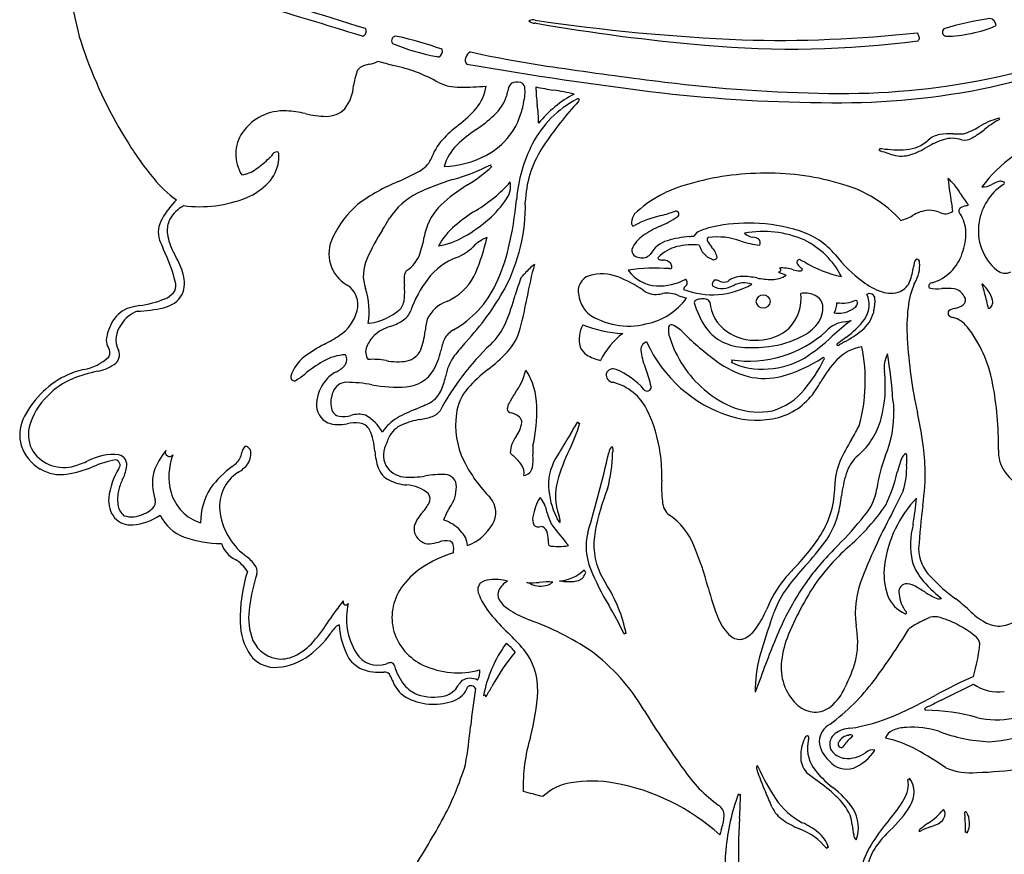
# Model space of a CAD drawing. Extents: x 1.23 to 7.21, y 0.61 to 10.46.
# Tile 2 of 4: x 1.23 to 4.56, y 4.15 to 6.97. Entities that reach past the tile are written whole.
import ezdxf

# ---------------------------------------------------------------- set-up
doc = ezdxf.new("R2010")
doc.units = 0

msp = doc.modelspace()

# ---------------------------------------------------------------- linework, layer by layer
at = {"color": 7, "linetype": 'CONTINUOUS'}
for p, q in [((2.976885, 6.959955), (2.971665, 6.960808)), ((2.646722, 6.845869), (2.639661, 6.847466)), ((3.118362, 6.694532), (3.111901, 6.687088)), ((4.136561, 6.537087), (4.143835, 6.536332)), ((4.182725, 6.514869), (4.182675, 6.514885)), ((4.384725, 6.324868), (4.382292, 6.338544)), ((2.809722, 6.235869), (2.809211, 6.233797)), ((3.337861, 6.058013), (3.347724, 6.051868)), ((4.254125, 6.079254), (4.256086, 6.08333)), ((2.41321, 5.946901), (2.408722, 5.945868)), ((4.216725, 5.379867), (4.183823, 5.314396)), ((3.150474, 5.238617), (3.15075, 5.239568)), ((3.076789, 5.205881), (3.085724, 5.194867)), ((2.942887, 4.94841), (2.952914, 4.944237)), ((4.234157, 4.911374), (4.235725, 4.913867)), ((3.731069, 4.73861), (3.716725, 4.699865)), ((4.025944, 4.729319), (4.019599, 4.715365)), ((4.360726, 4.443864), (4.359003, 4.445022))]:
    msp.add_line(p, q, dxfattribs=at)
for centre, radius, start, end in [((-5.421245, -18.214497), 26.31628, 72.733823, 74.420351), ((-8.140188, -26.722869), 35.276281, 72.614615, 73.381688), ((2.30874, 7.165002), 0.910626, 189.59471, 199.666549), ((2.968831, 6.982625), 0.022, 220.362939, 277.40069), ((2.964399, 6.943197), 0.028037, 72.188015, 116.090328), ((3.977644, 13.889352), 6.992017, 261.738692, 267.494561), ((4.127166, 13.577907), 6.717175, 260.139803, 265.036472), ((4.653708, 5.970252), 1.016252, 98.166457, 107.144007), ((4.505102, 6.950911), 0.025642, 2.138655, 80.46319), ((2.384881, 6.932976), 0.017777, 285.803499, 390.0249), ((3.79669, 11.181822), 4.279621, 268.33032, 276.27864), ((4.293309, 6.933256), 0.029086, 190.669082, 209.495724), ((4.363224, 6.930106), 0.014452, 128.927722, 260.046735), ((4.350875, 7.381813), 0.466046, 271.211139, 292.700094), ((2.503006, 6.900855), 0.01522, 75.550011, 216.187195), ((2.786723, 7.61274), 0.779276, 247.676186, 259.122149), ((2.274611, 5.823088), 1.116908, 69.88497, 78.001304), ((3.838639, 10.158859), 3.285995, 264.89041, 277.485537), ((4.259016, 6.910487), 0.012327, 308.711316, 403.265758), ((3.282649, 12.45998), 5.817094, 282.100269, 287.526541), ((2.911506, 7.378638), 1.55013, 199.604301, 212.20811), ((2.639047, 6.865181), 0.020781, 291.674999, 378.774719), ((2.761967, 6.840623), 0.023396, 108.035061, 172.254102), ((3.619629, 10.843947), 4.073947, 257.742739, 262.287532), ((0.996719, 21.066675), 14.747578, 283.781547, 285.918159), ((2.437247, 6.698896), 0.124997, 101.404206, 113.831841), ((2.392684, 6.927656), 0.108069, 280.582294, 297.581875), ((2.962042, 8.594048), 1.837108, 253.579587, 255.224865), ((2.754414, 6.835279), 0.01779, 151.466763, 228.9196), ((4.893002, 19.137821), 12.502254, 260.096385, 263.149381), ((2.634239, 6.708825), 0.277521, 161.7209, 171.614772), ((2.39836, 6.786446), 0.0292, 113.447958, 161.176303), ((2.378718, 6.281614), 0.548228, 60.734597, 77.911266), ((5.003412, 19.895729), 13.230479, 261.609782, 263.089139), ((2.714102, 6.89462), 0.150658, 243.43336, 271.673883), ((2.921887, 6.728473), 0.041426, 136.72797, 177.1717), ((2.912775, 6.704982), 0.055995, 78.023538, 112.083167), ((2.918387, 6.740851), 0.019838, 12.416563, 72.370332), ((4.032864, 11.712933), 4.990397, 262.846902, 269.217468), ((4.009783, 9.193183), 2.470594, 268.954598, 281.493057), ((2.213972, 6.760027), 0.146107, 322.393759, 355.787573), ((2.730297, 7.507798), 0.763864, 269.115345, 275.817498), ((2.655087, 6.771336), 0.154428, 320.023016, 351.259468), ((2.76866, 6.747205), 0.113089, 342.85557, 351.513883), ((2.809104, 6.728701), 0.1297, 343.305107, 367.271505), ((3.397299, 6.745735), 0.421576, 180.117865, 188.342465), ((3.291571, 8.303626), 1.590436, 258.54539, 260.716147), ((3.29832, 6.361343), 0.408336, 118.301412, 140.173322), ((2.829498, 5.453267), 1.297136, 77.749903, 80.884703), ((3.98809, 11.877028), 5.185462, 263.507116, 269.85753), ((4.000288, 9.204773), 2.513316, 269.427965, 281.698608), ((2.721175, 6.769366), 0.165152, 313.256259, 340.36456), ((3.290058, 6.612368), 0.365379, 167.501581, 170.468878), ((3.278411, 6.389423), 0.354488, 117.683659, 152.384559), ((3.922805, 5.939136), 1.103176, 137.312549, 147.273903), ((3.117821, 6.699602), 0.005544, 44.095338, 137.719149), ((3.111982, 6.702117), 0.009911, 310.067723, 367.788464), ((2.124266, 6.49354), 0.170539, 87.158304, 145.149156), ((2.119228, 6.344363), 0.319791, 76.082711, 87.581712), ((2.271424, 6.952252), 0.306863, 255.799232, 269.158292), ((2.267275, 6.734769), 0.089348, 269.770075, 314.340819), ((2.457036, 6.946989), 0.419114, 307.902269, 319.016949), ((2.697162, 6.725221), 0.23838, 297.797198, 347.313405), ((2.553414, 6.622149), 0.431311, 0.095588, 8.321103), ((2.493764, 7.015086), 0.499953, 303.991244, 312.939961), ((4.615003, 6.376588), 0.273412, 106.633446, 121.381386), ((4.736104, 6.294031), 0.392682, 120.016055, 128.616238), ((4.539327, 6.633133), 0.006013, 55.064832, 115.494375), ((4.539128, 6.637672), 0.003663, 278.477418, 366.115411), ((2.090976, 6.517474), 0.129544, 145.422471, 212.500882), ((3.024745, 6.224736), 0.499559, 128.391441, 136.899391), ((3.035118, 6.209244), 0.470844, 123.788009, 133.946539), ((4.365315, 6.780953), 0.201839, 285.93409, 302.118857), ((4.282954, 6.859705), 0.332117, 300.150312, 308.793749), ((2.796928, 6.440112), 0.186061, 137.390346, 161.266292), ((3.417971, 6.32048), 0.51012, 152.789101, 175.139646), ((4.218422, 6.655306), 0.122282, 273.840895, 312.304317), ((4.442166, 6.296327), 0.284906, 108.458476, 120.787164), ((4.35161, 6.508926), 0.075623, 98.651669, 132.288418), ((4.375217, 6.342186), 0.244022, 87.59705, 98.242278), ((4.382381, 6.469176), 0.102039, 71.815285, 107.345528), ((4.394681, 6.925348), 0.33948, 268.441534, 274.400098), ((4.424613, 6.61031), 0.045395, 256.772336, 303.647479), ((4.857843, 6.131756), 0.465188, 107.157635, 143.743511), ((2.495591, 7.109499), 1.054784, 211.879907, 219.754747), ((2.103117, 6.504318), 0.021746, 91.533337, 159.684699), ((2.09493, 6.51649), 0.01222, 358.62008, 411.515462), ((2.822386, 6.432327), 0.162602, 134.529002, 164.467837), ((3.297016, 6.344719), 0.357466, 147.736526, 178.212522), ((4.134053, 6.535007), 0.003258, 268.73285, 399.675677), ((4.38026, 7.164134), 0.678648, 248.721866, 253.073531), ((4.200059, 6.939694), 0.407262, 262.064787, 273.738436), ((4.146442, 6.793933), 0.293943, 289.078327, 300.66031), ((1.785494, 6.806601), 0.418134, 305.826812, 313.652435), ((1.977003, 6.511354), 0.130571, 316.535039, 351.750442), ((3.351089, 5.10549), 1.893845, 132.046247, 132.397584), ((2.012075, 6.508119), 0.095414, 350.650701, 364.855816), ((2.544336, 6.536621), 0.08477, 296.34557, 334.306864), ((2.656713, 6.79274), 0.316999, 271.628555, 298.573451), ((4.210549, 6.613357), 0.102343, 254.224399, 288.203326), ((1.968327, 6.55041), 0.103412, 277.441852, 306.778945), ((2.23439, 7.067943), 0.699713, 293.227464, 299.783521), ((2.500554, 7.113898), 0.709405, 285.909631, 297.038945), ((2.432416, 6.913756), 0.589464, 301.747233, 312.020356), ((2.827004, 6.4802), 0.004361, 155.157815, 269.942472), ((1.96408, 6.657574), 0.357236, 218.546567, 235.301794), ((1.914322, 6.571852), 0.217683, 292.72829, 316.326941), ((2.739342, 5.85953), 0.610027, 112.048357, 126.921138), ((2.89883, 5.724587), 0.735867, 106.079452, 116.101425), ((2.525237, 6.742976), 0.483686, 300.853119, 318.719932), ((2.820113, 6.409265), 0.070148, 322.375369, 372.015754), ((3.748998, 5.532262), 0.920917, 89.891352, 106.164825), ((3.761581, 5.599478), 0.853768, 72.883054, 90.727316), ((5.495116, 6.554857), 1.133653, 186.024864, 191.000106), ((4.252959, 6.299567), 0.178184, 28.709508, 49.902647), ((4.571349, 6.310179), 0.119178, 103.895422, 117.705301), ((4.545753, 6.399692), 0.026352, 62.899184, 96.59245), ((4.55231, 6.420098), 0.006244, 273.806408, 389.257635), ((3.0362, 5.934771), 0.56074, 121.576459, 132.803859), ((3.597941, 6.006799), 0.423285, 104.408605, 133.099557), ((3.897843, 6.011542), 0.419946, 42.243986, 74.103771), ((4.657791, 6.259149), 0.187021, 124.179428, 171.25317), ((4.486073, 6.461192), 0.054426, 266.474091, 303.282207), ((2.024935, 6.117114), 0.361519, 136.957029, 149.754817), ((1.840462, 6.758988), 0.418845, 262.352287, 292.156837), ((2.68221, 6.17091), 0.239764, 116.540369, 147.178236), ((2.612734, 6.535192), 0.312431, 310.733382, 327.308054), ((2.345486, 6.342097), 0.594397, 331.942578, 361.32769), ((1.733067, 6.470522), 1.181457, 346.84475, 354.812527), ((4.649794, 6.528828), 0.280191, 210.846821, 220.497286), ((1.836143, 6.244371), 0.110856, 121.966419, 155.155598), ((1.628689, 6.544302), 0.254007, 305.850178, 307.899708), ((2.591356, 6.096943), 0.332217, 131.117129, 155.115036), ((2.786705, 6.207814), 0.1909, 133.548264, 166.965858), ((3.145717, 5.742232), 0.693917, 122.459455, 129.741359), ((3.202464, 7.035325), 0.750949, 285.123683, 288.901196), ((3.448643, 6.315154), 0.010143, 293.721763, 466.727956), ((4.310435, 6.211116), 0.117008, 93.777894, 122.307069), ((4.300578, 6.213502), 0.114388, 70.735375, 88.92448), ((4.358896, 6.359185), 0.042952, 241.374004, 306.967253), ((4.417117, 6.325473), 0.012754, 132.217872, 228.858836), ((4.439102, 6.291505), 0.053088, 102.658544, 125.138251), ((4.420387, 6.375485), 0.032953, 282.407866, 299.723546), ((1.786241, 6.25343), 0.086689, 148.121553, 197.841939), ((1.81786, 6.259716), 0.08804, 159.222129, 187.925263), ((1.508381, 6.857712), 1.120501, 327.909674, 330.200971), ((2.510206, 6.641589), 0.460032, 298.981227, 311.762565), ((3.314907, 6.285199), 0.016321, 171.031265, 208.520184), ((3.358805, 6.282354), 0.06026, 146.209286, 174.868878), ((3.48609, 5.939083), 0.381519, 103.289542, 117.703315), ((3.248786, 6.608356), 0.364814, 293.660126, 303.987913), ((4.169925, 6.443627), 0.154704, 284.525105, 300.266499), ((4.316336, 6.252999), 0.111752, 0.82923, 34.234262), ((4.641965, 6.258158), 0.171563, 170.122215, 230.451346), ((2.969208, 5.924752), 0.612938, 146.568865, 157.089683), ((2.852326, 6.096871), 0.233653, 130.018398, 151.63729), ((3.304919, 6.281277), 0.005825, 221.652739, 310.786247), ((3.542919, 5.937626), 0.367574, 113.697145, 123.789113), ((3.545286, 6.216891), 0.043723, 109.501437, 146.741326), ((3.622245, 6.048717), 0.228529, 101.655426, 113.617308), ((3.692634, 5.711728), 0.572791, 88.071042, 101.741164), ((3.743009, 5.906976), 0.349487, 66.591691, 100.265894), ((3.703101, 5.761697), 0.522572, 71.854092, 89.033723), ((3.790408, 6.013258), 0.256372, 39.758257, 72.886394), ((4.243365, 6.24883), 0.184801, 339.181405, 361.794118), ((3.694693, 7.085734), 2.168321, 203.334383, 204.187857), ((1.914479, 6.274539), 0.185785, 188.344481, 208.686131), ((2.396495, 6.180574), 0.120412, 152.196374, 240.71245), ((2.289297, 6.287335), 0.312853, 339.270181, 351.060636), ((4.088864, 5.953722), 1.517516, 168.707898, 169.175202), ((2.6029, 6.463686), 0.259544, 279.720588, 300.10976), ((2.865119, 6.102717), 0.144217, 112.5895, 134.794068), ((2.213165, 6.361113), 0.609492, 336.496331, 347.942751), ((3.397326, 6.1553), 0.105698, 123.819466, 157.4293), ((3.446274, 6.132412), 0.096473, 106.025269, 151.212989), ((3.52209, 5.887113), 0.353207, 94.412582, 106.861011), ((3.339758, 7.642378), 1.411657, 276.310214, 276.874462), ((3.56136, 6.228959), 0.007396, 110.880727, 221.82679), ((3.665001, 6.282984), 0.124057, 208.374959, 219.428134), ((3.589516, 6.015918), 0.222096, 69.430077, 97.969406), ((3.773888, 6.557588), 0.350266, 252.326419, 263.086217), ((3.712256, 6.280299), 0.043133, 223.027021, 265.409104), ((3.702174, 6.18779), 0.049957, 57.750363, 82.373951), ((3.717392, 6.218106), 0.016531, 330.113219, 406.210608), ((3.761729, 5.979707), 0.275554, 26.781299, 64.154863), ((1.21915, 5.953191), 0.554242, 13.212253, 26.132725), ((2.640755, 6.331319), 0.176098, 292.704314, 314.193724), ((2.302514, 6.336086), 0.596359, 334.393568, 346.970415), ((3.324346, 6.193655), 0.024722, 174.861634, 272.661108), ((3.482489, 6.078366), 0.130316, 103.429077, 136.01481), ((3.502495, 6.008481), 0.202963, 82.85918, 104.340638), ((3.591212, 6.225182), 0.065308, 193.560983, 249.859295), ((3.520807, 6.156267), 0.068093, 10.663347, 44.736425), ((3.168627, 6.91396), 1.59346, 207.209419, 207.673973), ((1.494646, 6.023588), 0.302751, 16.993891, 29.766548), ((2.525081, 6.107561), 0.132756, 155.144906, 199.216164), ((2.481996, 6.215607), 0.107247, 303.201261, 338.669979), ((2.783777, 5.965234), 0.217024, 110.232382, 143.156936), ((3.336005, 6.201717), 0.034402, 252.209619, 318.3833), ((3.392919, 6.166394), 0.004869, 149.483574, 252.64105), ((3.406049, 6.20585), 0.046451, 251.702851, 267.249432), ((3.406113, 6.125572), 0.033957, 41.0419, 93.871251), ((3.576465, 6.173055), 0.012013, 229.887554, 339.595415), ((3.867684, 6.151846), 0.010212, 101.060076, 213.335868), ((2.18287, 2.803525), 3.756391, 63.095709, 63.384708), ((4.4036, 6.511481), 0.533736, 218.775129, 232.634788), ((4.272414, 6.145355), 0.019695, 119.888084, 181.417166), ((4.261832, 6.152544), 0.009916, 356.083005, 445.556765), ((4.269456, 6.230013), 0.153951, 287.100971, 342.277938), ((2.557111, 6.10525), 0.026338, 128.481213, 179.983086), ((3.101867, 5.973793), 0.215558, 127.473159, 139.341329), ((3.973392, 5.86095), 1.042091, 164.189874, 170.401965), ((3.380266, 5.487788), 0.644756, 85.868002, 98.25222), ((3.390661, 6.19762), 0.125476, 214.878333, 266.72117), ((3.42946, 6.13573), 0.005579, 240.630851, 361.739629), ((3.401644, 6.133103), 0.033509, 4.786597, 26.146056), ((3.796242, 6.126746), 0.006608, 263.086992, 427.930343), ((3.807123, 6.011328), 0.121831, 72.260652, 93.952457), ((3.877402, 6.240787), 0.118168, 253.703492, 265.29782), ((3.898351, 6.171892), 0.04685, 213.206847, 241.121598), ((3.869605, 6.1291), 0.006371, 252.745267, 376.113334), ((4.107638, 6.539359), 0.446805, 239.763905, 257.078446), ((4.03962, 6.163791), 0.213424, 339.390523, 352.655934), ((5.39631, 5.944633), 1.160982, 170.068505, 170.486993), ((4.16455, 6.14027), 0.107801, 328.11644, 366.175827), ((4.561504, 6.160494), 0.045024, 230.269222, 295.017047), ((1.682729, 6.083023), 0.105526, 338.219444, 375.97916), ((2.733817, 6.091634), 0.2035, 176.161143, 185.356304), ((2.915365, 5.862203), 0.384128, 142.627397, 160.746584), ((2.603761, 6.189095), 0.182711, 298.065366, 337.115356), ((4.075403, 5.698784), 1.218578, 160.783325, 163.666526), ((2.57021, 6.449472), 0.497899, 315.399524, 317.678217), ((3.172262, 6.055515), 0.053951, 107.850383, 195.950014), ((3.198465, 5.95988), 0.153076, 69.148975, 106.213418), ((3.088683, 5.689696), 0.444688, 55.920388, 68.321288), ((3.392049, 6.260531), 0.188377, 267.394013, 298.427084), ((3.472775, 6.083765), 0.014261, 302.551244, 411.131912), ((3.587123, 6.078773), 0.015563, 125.525459, 202.298714), ((3.582695, 6.059962), 0.031813, 66.061336, 98.341805), ((3.611037, 6.121444), 0.035892, 244.534413, 290.700479), ((3.672006, 6.026293), 0.078248, 90.768931, 128.100097), ((3.671436, 5.855392), 0.249142, 78.226523, 90.110464), ((3.77506, 6.355985), 0.262064, 258.379361, 269.536112), ((3.772862, 6.178078), 0.084148, 270.051675, 304.666341), ((3.863085, 6.237956), 0.135811, 240.130308, 251.183711), ((3.708359, 5.8078), 0.321353, 69.533121, 69.807683), ((4.180699, 6.11102), 0.062799, 294.483884, 339.148385), ((1.721614, 6.072981), 0.03774, 321.161545, 370.514613), ((2.295936, 6.009468), 0.078117, 344.641771, 417.776818), ((2.165059, 5.986626), 0.247049, 350.503935, 378.219284), ((2.285774, 6.050213), 0.246453, 355.369951, 365.220359), ((2.526632, 6.22592), 0.34665, 299.384518, 334.804236), ((2.06636, 6.510723), 0.920202, 317.021424, 330.851626), ((3.571881, 6.31077), 0.268125, 248.755145, 299.699787), ((3.491491, 6.05899), 0.01687, 130.88613, 173.611119), ((3.602924, 6.115304), 0.052085, 234.562374, 276.313932), ((3.588814, 6.198189), 0.136107, 278.380983, 293.451162), ((3.678629, 6.010693), 0.072066, 68.769914, 119.648048), ((4.215605, 6.264062), 0.223, 232.444068, 251.113629), ((4.493111, 5.973078), 0.26151, 156.045437, 174.367766), ((4.314121, 6.071782), 0.011102, 86.873617, 212.190286), ((4.331415, 6.155384), 0.09341, 253.39752, 279.388559), ((4.364706, 5.91553), 0.148795, 80.575856, 96.968813), ((4.379718, 6.014968), 0.048262, 26.985443, 78.827191), ((5.578382, 6.35943), 1.13076, 194.313883, 196.021266), ((4.413519, 5.996998), 0.107968, 14.598642, 50.133807), ((1.572957, 6.414582), 0.413647, 278.778417, 291.146868), ((1.700755, 6.089471), 0.092057, 280.521496, 330.304607), ((1.693782, 6.099195), 0.075917, 291.970173, 318.92411), ((2.468878, 6.034354), 0.062675, 319.761856, 356.30886), ((2.457809, 6.449755), 0.481426, 296.707074, 298.797854), ((2.147994, 6.253242), 0.787036, 337.252109, 344.391603), ((1.713387, 6.249018), 1.250996, 345.17211, 350.135669), ((3.230386, 6.057577), 0.111287, 188.728656, 224.2891), ((3.306012, 6.160177), 0.220002, 280.8629, 324.322855), ((3.381398, 6.117264), 0.073557, 242.754981, 286.854282), ((3.417932, 5.949673), 0.098376, 65.869433, 98.89253), ((3.525498, 6.225063), 0.197451, 250.056853, 258.082543), ((3.519618, 6.01617), 0.008899, 103.351159, 181.947378), ((3.536449, 5.978125), 0.050378, 91.14544, 112.017462), ((3.542046, 6.003117), 0.026221, 34.233167, 104.586378), ((3.742103, 6.01793), 0.023092, 86.20359, 175.619135), ((3.74516, 6.017931), 0.023091, 4.379242, 93.793414), ((3.730091, 6.029687), 0.14168, 315.418773, 366.964859), ((3.884312, 5.968987), 0.079056, 68.157798, 99.896191), ((3.900556, 5.999357), 0.044982, 10.907925, 72.976331), ((4.01067, 6.125485), 0.111076, 260.702608, 295.06367), ((4.049112, 6.014756), 0.013283, 325.411771, 409.575914), ((4.015091, 6.008314), 0.086298, 325.405965, 384.329224), ((4.10305, 6.028224), 0.018211, 5.023768, 120.799584), ((3.998259, 6.021578), 0.123207, 345.070681, 363.835404), ((4.173997, 6.138661), 0.09089, 250.342737, 291.105352), ((4.407966, 6.024294), 0.019389, 306.777919, 400.427593), ((3.776141, 5.836719), 0.745764, 12.321834, 16.405445), ((4.497255, 6.016647), 0.022082, 289.771597, 380.032712), ((1.632797, 5.902844), 0.100624, 107.391095, 148.909644), ((1.795003, 5.15483), 0.865663, 100.578347, 102.833666), ((1.610877, 6.450327), 0.463803, 272.204875, 283.298749), ((2.23002, 6.026163), 0.146108, 303.684422, 345.174587), ((2.388937, 6.137946), 0.192581, 277.240717, 311.570184), ((2.486265, 6.014864), 0.071361, 301.9211, 338.635861), ((2.713112, 5.911367), 0.115107, 109.770964, 155.079886), ((3.785869, 6.092127), 0.285517, 195.491237, 213.156668), ((3.69421, 6.026769), 0.130789, 183.902235, 235.316326), ((3.742103, 6.021458), 0.023092, 184.381845, 273.79543), ((3.745159, 6.021458), 0.023091, 266.207567, 355.619778), ((3.855403, 5.998757), 0.089786, 322.717839, 365.82491), ((3.916199, 6.017934), 0.076554, 331.893348, 358.453692), ((3.999035, 6.066345), 0.085853, 259.727384, 299.025965), ((4.020567, 6.035431), 0.048526, 294.502352, 324.448171), ((4.491224, 5.911409), 0.382052, 168.154213, 169.372539), ((4.865923, 5.929149), 0.636874, 173.726532, 183.118009), ((4.392362, 5.964173), 0.032055, 95.483724, 134.926699), ((4.369241, 6.086441), 0.092559, 282.515742, 302.943113), ((1.667974, 5.88333), 0.110729, 110.762411, 147.212228), ((2.894932, 5.883489), 0.296226, 165.058002, 173.529105), ((3.288427, 6.178429), 0.241637, 235.258439, 284.144117), ((4.627509, 5.187629), 0.966698, 127.37276, 132.301042), ((3.980046, 6.174061), 0.226475, 280.145549, 285.541127), ((3.863431, 6.129116), 0.280047, 304.634771, 322.676291), ((4.006658, 6.01052), 0.112768, 309.064842, 345.281132), ((4.381301, 5.980413), 0.013254, 150.856937, 217.222007), ((4.392712, 6.000709), 0.035834, 232.196559, 257.547793), ((4.361992, 5.879164), 0.089556, 38.376011, 75.123158), ((1.67636, 5.873023), 0.153359, 147.773061, 174.445327), ((1.641777, 5.890807), 0.085025, 141.880424, 205.004139), ((2.52327, 5.799439), 0.141613, 106.488453, 131.885869), ((2.414066, 6.136787), 0.213045, 288.900545, 301.064235), ((2.731055, 5.860365), 0.072189, 118.397746, 153.263917), ((2.678145, 6.029123), 0.211467, 312.762113, 337.709614), ((2.733844, 5.98087), 0.195908, 317.634736, 344.606981), ((3.231682, 5.891671), 0.109618, 153.332959, 192.943203), ((3.295464, 6.365073), 0.453993, 249.129213, 266.62331), ((3.501957, 5.923595), 0.078581, 172.293692, 199.283566), ((3.432875, 5.932583), 0.008925, 68.023343, 170.004012), ((3.390507, 5.835661), 0.114698, 42.520688, 66.515421), ((3.676295, 6.022107), 0.155494, 213.639492, 240.207523), ((3.724783, 6.045711), 0.156896, 271.217957, 312.610321), ((3.805525, 6.04041), 0.154731, 296.686676, 321.633271), ((4.028251, 5.854774), 0.096712, 94.930477, 137.6953), ((3.841741, 6.215495), 0.37585, 297.803768, 308.89284), ((4.08911, 5.664691), 0.436634, 10.552687, 38.208861), ((1.987068, 6.399885), 0.591851, 297.568412, 303.189605), ((2.527619, 5.811801), 0.135801, 136.739636, 155.542831), ((2.386113, 5.935824), 0.215316, 338.472139, 354.950598), ((2.828579, 5.819254), 0.177927, 155.569524, 169.090059), ((3.43032, 5.702278), 0.264654, 127.6326, 153.378356), ((3.795819, 6.015781), 0.38653, 197.796329, 229.422981), ((4.150938, 6.589947), 0.956475, 225.036926, 233.802571), ((3.719042, 6.064879), 0.176263, 235.72804, 272.951413), ((3.696282, 6.202435), 0.384284, 261.120739, 312.666824), ((3.718911, 6.209045), 0.344305, 277.348897, 296.961583), ((3.48205, 6.432514), 0.725026, 303.632142, 313.041007), ((4.553471, 5.207396), 0.871621, 127.52215, 129.48666), ((5.903084, 5.996755), 1.676214, 183.497151, 192.151802), ((1.566895, 5.888072), 0.043174, 180.272575, 212.060201), ((1.505342, 5.847053), 0.030836, 332.611352, 395.947455), ((2.450241, 5.498084), 0.421972, 116.648297, 127.580055), ((2.445311, 5.850108), 0.045026, 156.553501, 215.646717), ((2.526045, 5.883014), 0.065804, 282.887361, 336.536024), ((3.426005, 5.236913), 0.877992, 133.49218, 151.869616), ((3.342083, 5.337593), 0.812961, 137.826308, 142.199508), ((3.177279, 5.887031), 0.056084, 200.796731, 236.919141), ((3.359188, 5.855978), 0.029453, 108.743857, 194.470241), ((3.771764, 6.073229), 0.462574, 204.164845, 252.58754), ((3.686963, 6.049393), 0.184524, 241.542337, 264.766768), ((3.708097, 6.272743), 0.408871, 264.672368, 277.710035), ((3.999866, 5.872292), 0.007826, 94.82205, 179.683115), ((3.995245, 5.880837), 0.009086, 249.346788, 308.749316), ((4.101557, 5.716625), 0.152281, 99.384994, 135.803753), ((4.749496, 4.592761), 1.483673, 119.581973, 120.30046), ((3.524971, 5.751815), 0.563622, 344.360144, 371.778681), ((1.418202, 5.955261), 0.167615, 279.860306, 313.096609), ((1.531584, 5.838708), 0.036868, 301.021958, 385.996528), ((2.276016, 5.726301), 0.13486, 128.051331, 162.047968), ((2.338194, 5.679488), 0.160473, 91.953429, 120.903119), ((2.303061, 5.824042), 0.033621, 322.470972, 388.081938), ((2.424984, 5.5879), 0.236528, 79.254248, 93.94239), ((2.45186, 5.890889), 0.205543, 329.919808, 349.357528), ((2.842902, 5.733881), 0.175789, 144.537846, 169.835423), ((2.492922, 6.208448), 0.527303, 307.415459, 317.004153), ((3.221973, 5.957553), 0.139574, 237.347368, 258.322802), ((3.5882, 5.891003), 0.260995, 189.346058, 202.706488), ((3.635422, 5.818773), 0.004272, 261.232767, 428.803601), ((3.7437, 6.0755), 0.28357, 273.409942, 299.563866), ((3.684422, 6.218133), 0.4672, 285.231003, 303.705213), ((3.442654, 6.081509), 0.568204, 320.821355, 332.971333), ((4.28556, 5.552966), 0.398443, 137.376504, 150.60354), ((3.946179, 5.826331), 0.00401, 310.808112, 488.524887), ((4.242071, 5.798977), 0.089803, 150.741674, 190.333681), ((2.501938, 5.570984), 1.683881, 3.903558, 9.291806), ((1.522292, 5.481463), 0.317732, 103.725197, 115.656679), ((1.466393, 5.931602), 0.150284, 281.004977, 304.070611), ((2.492669, 5.411089), 0.470136, 120.257004, 129.346908), ((2.2522, 5.875495), 0.105757, 296.500446, 317.141978), ((2.508579, 6.006073), 0.189945, 257.999137, 279.7425), ((3.093231, 5.418888), 0.464557, 127.053733, 138.486894), ((3.235923, 5.767603), 0.024747, 64.122717, 160.240189), ((3.152308, 5.557966), 0.250385, 41.192303, 67.846933), ((3.064118, 5.674606), 0.306012, 10.785027, 22.205386), ((3.776352, 6.074928), 0.319648, 233.467632, 254.767337), ((3.734706, 6.014136), 0.223208, 243.402488, 276.653377), ((1.5297, 5.484643), 0.318175, 117.107299, 154.625444), ((1.504905, 5.531076), 0.246687, 112.762233, 136.332766), ((1.589247, 5.311934), 0.481446, 101.279139, 111.92734), ((2.159673, 5.764201), 0.012501, 162.940517, 279.431334), ((2.075461, 5.911421), 0.181379, 298.397641, 311.0588), ((2.334643, 5.703456), 0.085046, 114.490071, 145.301931), ((2.528151, 5.850153), 0.119147, 274.62932, 328.482865), ((2.420877, 5.820115), 0.255043, 336.092868, 347.49768), ((2.718027, 5.845502), 0.231002, 323.582767, 345.552327), ((2.749683, 5.663475), 0.228809, 0.72434, 32.932688), ((3.238655, 5.772988), 0.026191, 173.463481, 265.772883), ((3.748105, 5.995372), 0.235551, 256.312703, 284.519819), ((3.705177, 5.735508), 0.451041, 345.739059, 366.027273), ((2.359052, 5.669981), 0.124914, 139.038816, 176.985842), ((2.336527, 5.697689), 0.049212, 92.10252, 160.53661), ((2.330726, 5.238862), 0.508022, 79.702545, 89.549293), ((2.507221, 6.173562), 0.443221, 258.853551, 273.951798), ((2.87316, 5.61766), 0.168049, 139.503289, 172.062072), ((3.191433, 5.57433), 0.178383, 26.210946, 75.291858), ((3.351672, 5.730172), 0.013162, 213.71397, 367.402306), ((3.757843, 5.960558), 0.319963, 228.155644, 250.129065), ((3.716788, 5.856262), 0.213409, 285.752645, 321.204135), ((2.889639, 6.389165), 1.228958, 327.085987, 328.582303), ((3.481944, 5.540766), 1.05628, 358.794156, 371.129471), ((1.482731, 5.537151), 0.226715, 133.572916, 165.224751), ((2.37547, 5.677511), 0.092849, 156.800955, 192.213736), ((2.578803, 5.751212), 0.082749, 300.437768, 335.394173), ((3.325218, 5.430032), 0.504939, 146.549105, 150.735357), ((3.736425, 5.839659), 0.219504, 285.64594, 327.393064), ((2.301285, 5.670726), 0.067228, 175.03118, 244.857536), ((2.316663, 5.663913), 0.032508, 190.717319, 259.689883), ((2.732804, 5.234871), 0.451988, 111.151883, 119.918214), ((2.383866, 6.127719), 0.506628, 291.519725, 297.873344), ((2.927501, 5.652408), 0.049276, 150.239098, 175.464225), ((2.893133, 5.658758), 0.014956, 189.438984, 264.595077), ((2.453526, 5.649141), 0.525229, 347.210191, 361.879616), ((3.727694, 5.881222), 0.235106, 250.467277, 281.539498), ((12.048344, 6.344554), 7.893981, 184.788238, 185.026818), ((2.322089, 5.746856), 0.115475, 264.412233, 284.395706), ((2.376796, 5.54814), 0.090675, 75.354687, 106.66177), ((2.321351, 5.500497), 0.15642, 30.067983, 59.932017), ((2.584406, 5.494195), 0.153208, 120.187015, 146.449741), ((2.534205, 5.903404), 0.286819, 280.14989, 288.605429), ((2.61242, 5.676677), 0.04702, 286.423179, 326.709407), ((2.986519, 5.603054), 0.28234, 172.303293, 205.460155), ((2.878053, 5.58134), 0.064005, 48.873001, 77.666825), ((2.902602, 5.611278), 0.025336, 358.159185, 406.160158), ((2.916402, 5.441662), 0.483737, 7.746894, 25.920968), ((3.720736, 5.914881), 0.296215, 252.839666, 284.644152), ((3.898856, 5.689658), 0.252058, 311.152174, 344.995011), ((3.822872, 5.63983), 0.362088, 336.841536, 362.063493), ((3.145003, 5.389396), 1.147994, 3.424823, 12.808978), ((1.362353, 5.568916), 0.130933, 156.563775, 195.587498), ((1.368146, 5.569997), 0.107573, 166.576633, 211.740552), ((2.309829, 5.717951), 0.114276, 251.051581, 283.918889), ((2.366386, 5.459562), 0.150307, 84.549829, 101.150719), ((2.374704, 5.565649), 0.043946, 27.392921, 82.207691), ((2.556727, 5.524458), 0.085666, 112.732553, 155.58434), ((2.631722, 5.343059), 0.281955, 99.590103, 112.54393), ((2.818909, 5.627997), 0.110417, 324.425785, 350.863564), ((2.600231, 5.762892), 0.546105, 333.502953, 343.72141), ((-6.153052, 11.243904), 10.846531, 328.457234, 328.726294), ((3.121548, 5.612751), 0.004123, 174.052593, 314.580214), ((3.073495, 6.127779), 1.125692, 329.348096, 332.032854), ((2.234557, 5.503672), 0.197121, 3.027338, 24.644413), ((2.236997, 5.646594), 0.256812, 336.060722, 340.263011), ((2.987893, 5.503835), 0.099297, 142.878636, 177.094487), ((8.385051, 2.309637), 6.217399, 148.375765, 149.107086), ((1.378977, 5.58302), 0.151012, 199.04919, 238.787527), ((2.025434, 5.501665), 0.043758, 140.457314, 170.27358), ((1.995491, 5.524006), 0.006701, 55.861693, 124.562606), ((1.977056, 5.494224), 0.041722, 36.204436, 57.859444), ((2.53841, 5.501459), 0.078251, 148.462642, 207.054581), ((3.112858, 5.517016), 0.147985, 173.85091, 185.917012), ((3.253356, 5.505686), 0.031768, 129.678691, 174.705285), ((3.215673, 5.517919), 0.02126, 334.021383, 395.071877), ((4.553473, 5.239219), 0.600592, 148.404885, 156.436985), ((1.380575, 5.585245), 0.126328, 214.657616, 286.709085), ((1.548941, 5.318251), 0.184476, 84.469159, 118.087517), ((1.557283, 5.466801), 0.036315, 347.380559, 434.93687), ((1.916533, 5.360894), 0.246594, 141.063681, 160.165967), ((1.737425, 5.510075), 0.013963, 155.48929, 323.997835), ((1.942392, 5.429372), 0.206795, 159.477715, 195.290236), ((1.917255, 5.520863), 0.066112, 313.449948, 349.71429), ((1.952765, 5.504318), 0.059755, 326.345038, 374.093127), ((2.661369, 5.530967), 0.230586, 184.199331, 198.60169), ((3.063157, 5.67125), 0.238317, 222.950859, 227.391414), ((2.797611, 5.376565), 0.158393, 35.216105, 48.859279), ((2.830828, 5.485463), 0.135814, 348.578731, 366.892179), ((3.200053, 5.399479), 0.181885, 145.741147, 181.778161), ((3.608168, 5.25997), 0.580336, 153.463392, 164.709997), ((-0.48385, 6.342246), 3.798186, 343.123063, 347.321457), ((2.704039, 5.520923), 0.530889, 345.373877, 358.670581), ((2.946131, 5.437792), 0.454869, 357.272015, 368.734666), ((4.153242, 5.396971), 0.135731, 130.704136, 162.530202), ((4.566778, 5.334288), 0.442191, 158.349706, 173.170908), ((4.240888, 5.479558), 0.031171, 119.762908, 164.607161), ((4.22332, 5.501544), 0.005488, 352.382819, 427.563355), ((4.152688, 5.493732), 0.076402, 352.225744, 365.320977), ((4.663263, 5.514732), 0.125331, 178.260095, 212.453086), ((1.326581, 5.82151), 0.390615, 279.505857, 292.793653), ((1.281194, 5.899696), 0.4561, 287.309066, 293.366111), ((1.640585, 5.06638), 0.427205, 101.594909, 112.382606), ((1.76176, 5.33325), 0.230381, 147.843332, 174.202635), ((1.552473, 5.466954), 0.018053, 322.110588, 442.848281), ((1.431691, 5.490848), 0.164176, 333.18506, 348.767001), ((2.152134, 5.183867), 0.344215, 125.995878, 143.294239), ((0.099389, 7.745346), 2.938736, 309.025951, 309.350245), ((1.913011, 5.54179), 0.113982, 299.142288, 321.735482), ((2.512609, 5.483005), 0.074325, 200.140896, 244.594697), ((2.537236, 5.505992), 0.079399, 210.355509, 263.031696), ((3.194704, 5.718233), 0.520023, 207.057706, 224.172841), ((2.88824, 5.440767), 0.047328, 349.160674, 394.985622), ((2.929453, 5.466985), 0.035511, 278.535611, 346.290584), ((4.202637, 5.394571), 0.216915, 157.004626, 179.657282), ((4.591998, 5.342902), 0.407785, 159.181619, 165.793779), ((3.96269, 5.457363), 0.265592, 343.035117, 362.629147), ((4.406971, 5.471515), 0.178978, 176.193515, 180.630404), ((3.532756, 5.443818), 0.758323, 351.486384, 361.069816), ((1.371168, 5.574715), 0.139882, 239.760539, 278.188091), ((1.847828, 5.405546), 0.167859, 166.55938, 199.161058), ((2.042605, 5.328417), 0.135808, 123.060737, 186.439898), ((2.552716, 5.697099), 0.271084, 264.684523, 280.516699), ((2.655359, 5.124832), 0.310324, 87.53168, 99.864482), ((2.668218, 5.396291), 0.03858, 356.397844, 449.248267), ((4.426329, 5.314884), 0.420881, 163.031268, 173.390389), ((3.630225, 5.579737), 0.582733, 334.825552, 346.426966), ((4.706331, 5.550862), 0.181211, 214.786432, 238.29755), ((1.734878, 5.338614), 0.175087, 153.481947, 166.372263), ((2.059519, 5.273894), 0.216807, 147.743496, 180.535592), ((2.553879, 5.568412), 0.16918, 244.37859, 264.674536), ((2.534682, 5.283934), 0.116082, 47.756109, 88.274467), ((2.589826, 5.39243), 0.116905, 323.508459, 360.704379), ((3.297082, 5.410624), 0.279332, 183.44587, 205.386818), ((3.239745, 5.362584), 0.197902, 165.238904, 199.088243), ((3.872299, 5.396871), 0.472208, 177.660952, 186.460237), ((3.673288, 5.397545), 0.312442, 327.955248, 359.692517), ((1.62282, 5.345911), 0.090883, 173.296036, 218.919518), ((1.708828, 5.352488), 0.146685, 169.242588, 187.342415), ((1.888229, 5.415828), 0.150983, 195.752914, 252.457507), ((2.588511, 5.353142), 0.029426, 331.702499, 394.63792), ((3.153872, 5.259637), 0.191297, 149.103146, 170.015398), ((2.912078, 5.291159), 0.102365, 9.793515, 40.667491), ((3.898327, 5.110916), 0.734418, 157.929826, 169.553185), ((3.488903, 5.428732), 0.523445, 345.521847, 352.822297), ((3.946328, 5.416304), 0.183769, 318.75778, 350.782763), ((1.620966, 5.340322), 0.057995, 186.514924, 230.042735), ((1.660509, 5.342905), 0.029734, 312.786691, 374.70144), ((2.473318, 5.412321), 0.158927, 318.596274, 332.604124), ((2.837389, 5.2237), 0.182833, 147.138845, 161.780196), ((2.766336, 5.306758), 0.074024, 327.331244, 401.562972), ((3.464429, 5.346316), 0.061394, 182.404232, 232.110193), ((3.534413, 5.762594), 0.757566, 311.441984, 325.348682), ((4.555586, 5.076728), 0.405307, 136.471592, 172.575672), ((3.217141, 5.447841), 1.048626, 350.027352, 354.968233), ((6.652549, 5.031392), 2.388759, 172.781395, 176.316264), ((1.608855, 5.38466), 0.092281, 254.195076, 295.344092), ((1.598607, 5.453291), 0.18876, 274.591606, 304.573246), ((1.619594, 5.384507), 0.088074, 289.060271, 313.936882), ((1.840038, 5.364057), 0.149742, 206.234395, 249.461328), ((2.124405, 5.335995), 0.217948, 186.007438, 232.411502), ((2.68543, 5.21968), 0.127646, 136.705404, 161.298407), ((3.006174, 5.283349), 0.041785, 166.920929, 205.581044), ((3.151959, 5.337948), 0.142079, 191.933023, 211.427854), ((3.1172, 5.324489), 0.079895, 204.887033, 216.703546), ((3.013914, 5.278083), 0.043561, 355.642558, 387.008797), ((3.304284, 5.115623), 0.219553, 21.282943, 56.104776), ((3.728215, 5.370596), 0.277221, 323.773688, 344.79003), ((3.121025, 6.064936), 1.233234, 315.175604, 321.376702), ((6.164576, 4.254972), 2.246277, 151.859488, 158.226619), ((1.607583, 5.341158), 0.076269, 223.336429, 274.613479), ((2.613828, 5.252138), 0.050027, 170.252626, 239.877875), ((2.629906, 5.163911), 0.121745, 41.757777, 73.873099), ((2.683545, 5.35117), 0.167848, 291.375252, 329.824638), ((2.983986, 5.277655), 0.019819, 218.54109, 296.160135), ((2.988991, 5.235178), 0.02497, 18.864216, 81.402385), ((4.868363, 6.676475), 2.31784, 217.549812, 219.380488), ((3.055916, 5.277186), 0.002807, 189.191175, 300.704924), ((4.523137, 5.197057), 0.281839, 165.790007, 191.236547), ((1.915741, 5.586972), 0.385116, 250.549904, 269.55068), ((2.666422, 5.188185), 0.078584, 4.877816, 46.291693), ((2.922302, 5.215761), 0.094409, 359.62217, 376.928963), ((3.34391, 5.192282), 0.198908, 166.529325, 202.550466), ((3.401139, 5.198285), 0.229669, 168.497725, 205.719536), ((3.3174, 5.631698), 0.738405, 315.343824, 327.206508), ((2.006108, 5.236018), 0.099435, 200.086666, 241.900729), ((2.612197, 5.241362), 0.040087, 234.155545, 275.911093), ((2.602102, 5.372941), 0.172042, 274.742063, 285.401012), ((2.672574, 5.14027), 0.071255, 79.229814, 110.351983), ((2.679277, 5.194355), 0.017233, 13.77185, 67.438728), ((2.630823, 5.182983), 0.067003, 349.582128, 373.353558), ((3.144932, 5.217648), 0.128247, 181.12148, 190.231978), ((3.052224, 5.380409), 0.188542, 259.765397, 280.234603), ((2.558496, 4.791361), 1.032656, 14.706509, 23.027927), ((3.221194, 5.740824), 0.905026, 317.234949, 323.83566), ((4.7236, 4.460057), 1.034799, 134.700486, 143.411206), ((4.606512, 4.559919), 0.853606, 131.956766, 142.89607), ((1.875793, 5.009466), 0.19246, 39.671899, 53.059052), ((2.817204, 4.7796), 0.409397, 107.115058, 124.063356), ((4.405114, 5.187224), 0.136409, 180.990188, 225.23829), ((1.898142, 5.04418), 0.120742, 31.834032, 59.582127), ((1.994968, 5.106836), 0.038585, 348.077211, 401.353612), ((4.617626, 4.453914), 0.993966, 137.430455, 142.873218), ((4.368596, 5.099403), 0.216961, 172.132926, 199.472614), ((4.410873, 5.191087), 0.171314, 196.602213, 218.949353), ((2.508638, 4.948669), 0.532281, 162.597249, 181.442329), ((2.693037, 4.892774), 0.69173, 162.666328, 172.024171), ((2.729974, 4.90858), 0.253689, 124.058953, 145.631278), ((3.041414, 5.21613), 0.141889, 275.382404, 313.299776), ((3.106039, 5.113966), 0.039015, 290.100057, 344.997454), ((3.143275, 5.112451), 0.00457, 174.777276, 243.331932), ((3.139173, 5.104283), 0.00457, 354.777276, 423.331932), ((3.910136, 5.417493), 0.808262, 201.901561, 211.616769), ((4.526273, 5.817378), 1.513596, 208.350865, 209.726176), ((5.04657, 3.985516), 1.649235, 136.885045, 138.428799), ((4.762693, 5.51448), 0.621011, 223.073738, 233.595928), ((2.809621, 5.046186), 0.030684, 135.366069, 199.650929), ((2.822345, 5.02483), 0.055099, 93.867285, 128.844959), ((2.836246, 4.917321), 0.163435, 74.572079, 96.188018), ((2.916216, 5.009961), 0.074461, 119.346061, 152.443899), ((2.960923, 5.291181), 0.221906, 265.813679, 276.771733), ((2.91261, 4.950023), 0.124073, 68.167554, 74.999312), ((2.992208, 5.140642), 0.082531, 246.0855, 286.212854), ((3.015564, 4.824042), 0.248418, 86.039036, 96.582038), ((2.993944, 5.11675), 0.059316, 291.052108, 310.828135), ((3.037403, 4.532173), 0.54297, 87.06892, 88.17197), ((3.092933, 5.616693), 0.54297, 267.06892, 268.17197), ((3.088931, 5.18888), 0.115651, 263.386647, 285.299208), ((2.798706, 4.801472), 0.491042, 11.280343, 32.713867), ((4.140188, 4.824865), 0.415039, 142.091375, 157.963467), ((4.607517, 4.564058), 0.879716, 144.34343, 156.58825), ((4.742313, 4.520409), 0.987035, 145.823739, 158.462735), ((4.371192, 4.967372), 0.316602, 157.56516, 187.658759), ((4.23081, 5.038243), 0.029022, 105.683979, 195.388717), ((4.225413, 5.00744), 0.058796, 60.639841, 92.387677), ((4.089166, 4.731958), 0.366059, 56.830351, 63.195192), ((4.59873, 5.343898), 0.413474, 219.053144, 232.2731), ((2.66289, 4.952328), 0.173629, 145.050323, 195.981882), ((2.99952, 5.113385), 0.232122, 199.508831, 220.164003), ((2.882988, 5.029923), 0.035843, 156.163936, 209.364591), ((4.39555, 5.272592), 0.866383, 194.646756, 202.131506), ((4.063261, 4.872847), 0.299111, 142.760566, 160.261499), ((4.264189, 5.0627), 0.106291, 199.580747, 247.196096), ((4.310913, 5.03979), 0.10848, 184.89028, 218.694997), ((4.453715, 5.287043), 0.298033, 236.551605, 243.784743), ((2.853369, 4.57273), 0.684698, 140.541751, 147.270467), ((2.333232, 5.003889), 0.009394, 154.94735, 334.650403), ((2.556707, 4.948259), 0.221093, 166.501341, 211.598254), ((2.934743, 5.061207), 0.096308, 210.486608, 237.555812), ((2.3625, 4.477075), 1.00272, 24.677039, 31.017376), ((4.336766, 5.042556), 0.027207, 237.282281, 289.22697), ((4.029843, 4.531218), 0.605331, 47.461315, 53.00028), ((2.227761, 4.95221), 0.222781, 170.558485, 196.501558), ((3.440003, 5.480769), 0.805702, 219.926067, 226.141135), ((3.060202, 5.243513), 0.317567, 236.098927, 248.320208), ((3.515509, 5.06762), 0.254169, 320.65003, 335.523267), ((1.10261, 6.222605), 2.92921, 334.516561, 334.911902), ((-0.050836, 6.287646), 4.051487, 340.519823, 341.07857), ((4.223901, 4.968666), 0.004052, 257.046881, 414.646161), ((4.613277, 5.148029), 0.24394, 224.437323, 240.379435), ((2.172579, 4.936202), 0.196055, 180.272143, 214.466031), ((1.740923, 5.284949), 0.63621, 319.436037, 327.480268), ((2.345747, 4.865126), 0.071855, 119.172161, 151.512165), ((2.564068, 4.939809), 0.253627, 182.698717, 209.762723), ((2.598072, 3.97934), 1.028075, 56.798705, 69.808959), ((3.738175, 5.00703), 0.157405, 202.735762, 228.139064), ((5.059887, 4.460428), 1.376146, 159.758108, 164.89622), ((3.768649, 4.868733), 0.29423, 349.571846, 371.060119), ((4.427173, 4.635864), 0.337547, 114.646125, 124.553493), ((3.890245, 5.753552), 0.902492, 296.03817, 297.339457), ((4.323217, 4.892104), 0.062559, 67.8, 107.192919), ((4.255992, 4.655137), 0.308569, 61.169862, 72.874599), ((4.26091, 4.651878), 0.309109, 50.999682, 62.260004), ((4.54089, 5.020965), 0.097704, 240.453663, 271.208354), ((4.535885, 5.033203), 0.110147, 273.677818, 302.303791), ((2.030035, 5.07218), 0.306004, 303.260092, 325.622896), ((2.674839, 4.960522), 0.187429, 197.384474, 244.448111), ((2.271043, 4.268508), 0.878357, 40.922678, 45.950607), ((3.27751, 4.894591), 0.004023, 46.83316, 163.804562), ((3.649795, 4.954244), 0.078481, 287.570635, 322.495918), ((6.323846, 3.815112), 2.752333, 156.477327, 160.39506), ((2.392336, 6.030029), 2.154923, 323.21005, 328.727026), ((4.432786, 4.854418), 0.043966, 12.410092, 58.985224), ((2.119304, 4.920731), 0.109851, 196.827066, 258.621319), ((2.077903, 4.996416), 0.19258, 294.871024, 319.452699), ((3.228987, 4.606003), 0.438174, 143.949519, 169.252077), ((2.823349, 4.777884), 0.100163, 34.672759, 59.141603), ((3.663389, 4.923807), 0.045517, 228.341821, 282.817927), ((4.124594, 4.769925), 0.320892, 159.413672, 175.523184), ((3.90415, 4.919467), 0.574273, 343.135696, 354.444031), ((2.093931, 4.886995), 0.103441, 216.648437, 267.560371), ((2.441293, 4.87498), 0.084417, 210.279892, 290.769409), ((3.396413, 4.416834), 0.644613, 139.571472, 152.065374), ((2.766179, 4.709458), 0.215576, 357.976452, 398.571206), ((2.758142, 4.298202), 0.674842, 30.253264, 53.344081), ((2.090599, 4.976116), 0.192471, 269.681148, 303.868088), ((2.113649, 4.920801), 0.108946, 261.545105, 294.540145), ((2.426534, 4.870268), 0.100027, 214.2956, 247.192767), ((2.486067, 4.766753), 0.03284, 88.233377, 116.862509), ((2.48449, 4.786361), 0.013467, 10.723801, 78.916643), ((2.712721, 5.047859), 0.282584, 245.156549, 284.971597), ((4.13038, 4.709795), 0.413775, 164.69584, 181.375154), ((3.97363, 4.781713), 0.169468, 175.512703, 202.465057), ((3.663156, 4.913428), 0.406831, 333.092999, 346.0683), ((2.44633, 4.929605), 0.162469, 248.868943, 275.43607), ((2.464278, 4.747464), 0.020562, 37.856616, 97.140714), ((2.419761, 4.717964), 0.073924, 17.232442, 34.733375), ((2.673758, 4.838406), 0.182874, 195.717325, 218.622324), ((2.730907, 4.768433), 0.055193, 330.03378, 366.693818), ((2.820177, 4.862427), 0.351848, 200.385954, 201.524297), ((2.591739, 4.775591), 0.107523, 203.140544, 244.190818), ((2.616076, 4.794418), 0.110364, 219.472518, 247.802196), ((2.847481, 4.629099), 0.163933, 137.964275, 145.366378), ((2.754063, 4.691056), 0.055579, 63.661547, 120.656456), ((3.549334, 5.163415), 0.709358, 306.326087, 323.299684), ((5.173236, 3.145081), 1.76144, 114.109297, 118.813078), ((1.877089, 9.751413), 5.646693, 295.91437, 297.149197), ((4.538815, 4.850491), 0.150078, 235.461169, 277.404434), ((2.629049, 4.852016), 0.168876, 251.111717, 283.587847), ((2.650933, 4.755736), 0.070162, 284.688969, 331.508077), ((2.673432, 4.743426), 0.076078, 290.623414, 339.565568), ((2.756442, 4.704746), 0.016859, 24.984122, 134.04265), ((4.690291, 4.39191), 1.945063, 170.531992, 174.336541), ((1.015585, 5.760942), 2.08972, 328.991827, 330.086397), ((2.279987, 4.736243), 0.702477, 344.482658, 357.193398), ((3.968817, 4.77795), 0.163591, 201.891037, 228.770381), ((3.868656, 4.778016), 0.163428, 309.479328, 337.458429), ((2.628821, 4.845854), 0.186942, 243.334774, 268.472499), ((2.632844, 4.833935), 0.175189, 267.05332, 292.621186), ((2.802297, 4.685349), 0.004475, 347.775104, 508.047761), ((3.506465, 6.170411), 1.692652, 293.668165, 298.892635), ((9.715189, -6.299732), 12.215996, 116.07935, 116.355057), ((5.997229, 6.275065), 3.120011, 211.643569, 216.044948), ((3.921074, 4.723585), 0.091238, 228.817847, 266.982221), ((3.917796, 4.71942), 0.08696, 268.994915, 309.035594), ((4.292991, 4.642634), 0.003999, 102.699431, 269.624258), ((4.28803, 3.989357), 0.649296, 74.11691, 89.56448), ((4.00535, 4.527703), 0.073521, 119.146002, 175.325271), ((3.95658, 5.145429), 0.573193, 278.037544, 293.589601), ((4.532186, 4.914444), 0.307839, 257.532098, 280.601589), ((0.819047, 4.775832), 1.945172, 350.532281, 354.336142), ((4.014712, 4.522198), 0.046985, 126.023227, 171.883397), ((4.04251, 4.483026), 0.095017, 93.490602, 125.688614), ((4.194495, 4.533586), 0.039145, 111.088188, 164.773064), ((4.233724, 4.446314), 0.134787, 92.693656, 113.299497), ((4.246704, 4.280126), 0.301445, 72.67364, 93.67362), ((4.527734, 5.060848), 0.528756, 248.794892, 267.707352), ((4.485589, 4.978593), 0.446571, 272.694391, 293.963876), ((3.529152, 4.379618), 0.596638, 163.576484, 181.513001), ((4.005119, 4.485036), 0.134944, 155.093275, 180.97503), ((3.895467, 4.539478), 0.012964, 98.422867, 169.38014), ((4.011928, 4.510786), 0.118816, 165.833799, 213.521117), ((3.889093, 4.544547), 0.008954, 328.4731, 420.013089), ((4.03093, 4.543504), 0.099341, 185.66637, 229.885112), ((4.009286, 4.524512), 0.041315, 173.997533, 222.533053), ((4.007499, 4.523845), 0.011202, 139.311046, 281.463774), ((4.034571, 4.514844), 0.039125, 94.17092, 155.372403), ((3.976193, 4.556827), 0.055289, 307.33558, 329.096433), ((4.085782, 4.488438), 0.073905, 132.180919, 147.239004), ((4.038138, 4.543482), 0.012204, 47.392665, 121.699769), ((4.023296, 4.567723), 0.027687, 297.67828, 326.556468), ((4.08171, 4.174997), 0.376421, 61.195384, 78.504911), ((4.027904, 4.543153), 0.067647, 223.507285, 261.389204), ((4.027545, 4.584921), 0.10909, 264.862216, 304.72951), ((3.985806, 4.591615), 0.160945, 292.986907, 326.960453), ((4.113542, 4.469499), 0.035109, 78.194562, 132.786036), ((3.730378, 3.543814), 1.098792, 55.102857, 61.00027), ((3.946411, 4.479893), 0.07627, 177.860494, 221.993135), ((4.025369, 4.515157), 0.075394, 219.174134, 287.992599), ((1.784543, 4.744378), 0.995886, 331.180377, 343.159857), ((3.871955, 4.707206), 0.479357, 213.99485, 234.205976), ((3.731271, 4.446021), 0.01086, 153.836611, 205.201685), ((4.315031, 4.622379), 0.620565, 196.956251, 204.966833), ((3.722105, 4.446158), 0.004688, 359.901206, 457.12932), ((4.363173, 4.727523), 0.695809, 203.85243, 213.837803), ((4.459606, 5.122996), 0.898099, 230.614037, 233.520152), ((4.17846, 4.638837), 0.328699, 216.099526, 232.641823), ((4.44427, 4.644972), 0.217771, 247.440987, 275.552388), ((4.391125, 6.360477), 1.933678, 272.199588, 276.685504), ((3.11817, 4.221993), 0.17284, 98.076908, 133.258739), ((3.166274, 3.973097), 0.426214, 80.046574, 99.778469), ((3.111395, 3.679718), 0.724671, 47.954131, 79.782221), ((3.507885, 3.824604), 0.711761, 47.450743, 54.059469), ((4.136725, 4.388936), 0.097196, 327.506939, 369.537284), ((4.23471, 4.407847), 0.003525, 232.785091, 391.599879), ((4.17065, 4.361087), 0.082825, 327.025799, 395.934807), ((2.454593, 2.287583), 2.130622, 76.107413, 77.031933), ((2.820144, 3.94296), 1.021518, 21.169841, 24.122473), ((3.79367, 4.131374), 0.308158, 34.371891, 53.027337), ((3.47586, 6.416492), 2.122714, 256.106576, 257.037971), ((4.294757, 4.113351), 0.679451, 159.05663, 175.475352), ((3.663765, 4.356359), 0.003574, 182.256892, 334.903186), ((1.834625, 4.38751), 1.832668, 356.461863, 358.978651), ((3.986056, 4.472871), 0.240773, 213.475349, 242.726543), ((3.848833, 4.193566), 0.209398, 25.741539, 47.908872), ((3.777667, 4.602175), 0.514763, 319.277056, 328.957032), ((3.571677, 4.284024), 0.039718, 355.84967, 419.906974), ((3.87324, 4.359544), 0.111251, 205.37687, 236.375289), ((3.941942, 4.242804), 0.123145, 340.088792, 390.52361), ((3.89928, 4.525854), 0.40027, 312.828188, 328.381614), ((4.182768, 4.441459), 0.218672, 302.775534, 321.006999), ((4.333054, 4.287939), 0.025309, 326.130361, 398.994622), ((4.427251, 4.292344), 0.003845, 23.641989, 199.426459), ((4.369165, 4.257414), 0.071595, 332.046457, 390.625095), ((0.119753, 5.665147), 2.898341, 327.017741, 331.097228), ((3.435908, 4.293322), 0.175805, 340.335613, 356.029561), ((5.042872, 4.167868), 1.383182, 175.582285, 183.465595), ((4.006648, 4.564086), 0.355451, 236.726496, 246.625172), ((3.781027, 4.045887), 0.233082, 50.553352, 66.0283), ((3.862186, 4.233828), 0.182446, 5.447169, 16.128529), ((4.722413, 3.799634), 0.72486, 139.919652, 147.065557), ((4.312014, 4.298177), 0.048593, 287.622735, 329.93617), ((5.506242, 4.377856), 1.086091, 184.583477, 185.464223), ((4.093664, 4.234909), 0.333771, 358.473055, 366.800882), ((4.044474, 4.09661), 0.463877, 162.75094, 164.84722), ((3.796303, 4.044076), 0.20576, 38.114693, 70.311357), ((3.863847, 4.144221), 0.104537, 16.802496, 51.363177), ((4.483465, 4.307182), 0.443214, 187.26333, 191.71007), ((4.432148, 3.958275), 0.378268, 133.579788, 142.939919), ((4.279566, 4.228601), 0.010309, 115.998256, 170.271697), ((4.272236, 4.238601), 0.008729, 251.077794, 312.142578), ((4.594335, 3.8427), 0.508037, 125.246955, 128.93763), ((4.418544, 3.935683), 0.328033, 109.696864, 115.35081), ((4.13338, 4.71785), 0.504504, 290.248124, 292.534379), ((4.429329, 4.223678), 0.003084, 3.2734, 130.718527), ((4.069408, 4.217016), 0.019933, 179.389597, 234.118047), ((4.375341, 4.02114), 0.313149, 146.555647, 162.790583), ((3.969808, 4.123116), 0.355101, 172.908896, 202.912839), ((3.961517, 4.171972), 0.003445, 45.756688, 195.023114), ((4.297092, 4.064319), 0.20661, 143.836112, 163.099754)]:
    msp.add_arc(centre, radius, start, end, dxfattribs=at)

doc.saveas('drawing.dxf')
